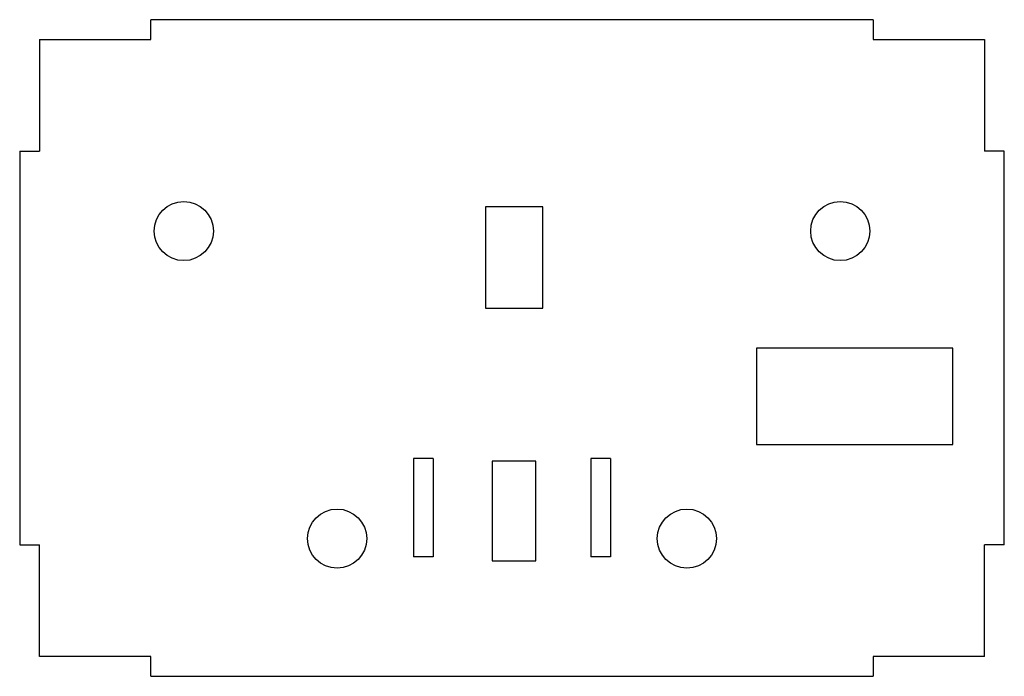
# Model space of a CAD drawing. Header units: millimetres. Extents: x -75 to 75, y -50 to 50.
import ezdxf

# ---------------------------------------------------------------- set-up
doc = ezdxf.new("R2010")
doc.units = ezdxf.units.MM

msp = doc.modelspace()

# ---------------------------------------------------------------- linework, layer by layer
at = {"color": 7, "linetype": 'Continuous', "lineweight": 25}
for p, q in [((-55, 47), (-55, 50)), ((55, 50), (-55, 50)), ((55, 50), (55, 47)), ((-72, 47), (-72, 30)), ((-72, 47), (-55, 47)), ((55, 47), (72, 47)), ((72, 47), (72, 30)), ((-75, 30), (-72, 30)), ((-75, 30), (-75, -30)), ((75, 30), (72, 30)), ((75, -30), (75, 30)), ((-4.06, 21.48), (-4.06, 6.08)), ((4.71, 21.48), (-4.06, 21.48)), ((4.71, 6.08), (4.71, 21.48)), ((-4.06, 6.08), (4.71, 6.08)), ((37.23, 0), (37.23, -14.68)), ((67.18, 0), (37.23, 0)), ((67.18, -14.68), (67.18, 0)), ((37.23, -14.68), (67.18, -14.68)), ((-15, -16.82), (-15, -31.82)), ((-12, -16.82), (-15, -16.82)), ((-12, -16.82), (-12, -31.82)), ((-3, -17.24), (-3, -32.43)), ((3.64, -17.24), (-3, -17.24)), ((3.64, -32.43), (3.64, -17.24)), ((12, -16.82), (12, -31.82)), ((15, -16.82), (12, -16.82)), ((15, -16.82), (15, -31.82)), ((-75, -30), (-72, -30)), ((-72, -47), (-72, -30)), ((75, -30), (72, -30)), ((72, -47), (72, -30)), ((-12, -31.82), (-15, -31.82)), ((-3, -32.43), (3.64, -32.43)), ((15, -31.82), (12, -31.82)), ((-55, -47), (-72, -47)), ((-55, -50), (-55, -47)), ((72, -47), (55, -47)), ((55, -47), (55, -50)), ((-55, -50), (55, -50))]:
    msp.add_line(p, q, dxfattribs=at)
for centre in [(-50, 17.81), (50, 17.81), (-26.64, -29.03), (26.64, -29.03)]:
    msp.add_circle(centre, 4.5, dxfattribs=at)

doc.saveas('drawing.dxf')
